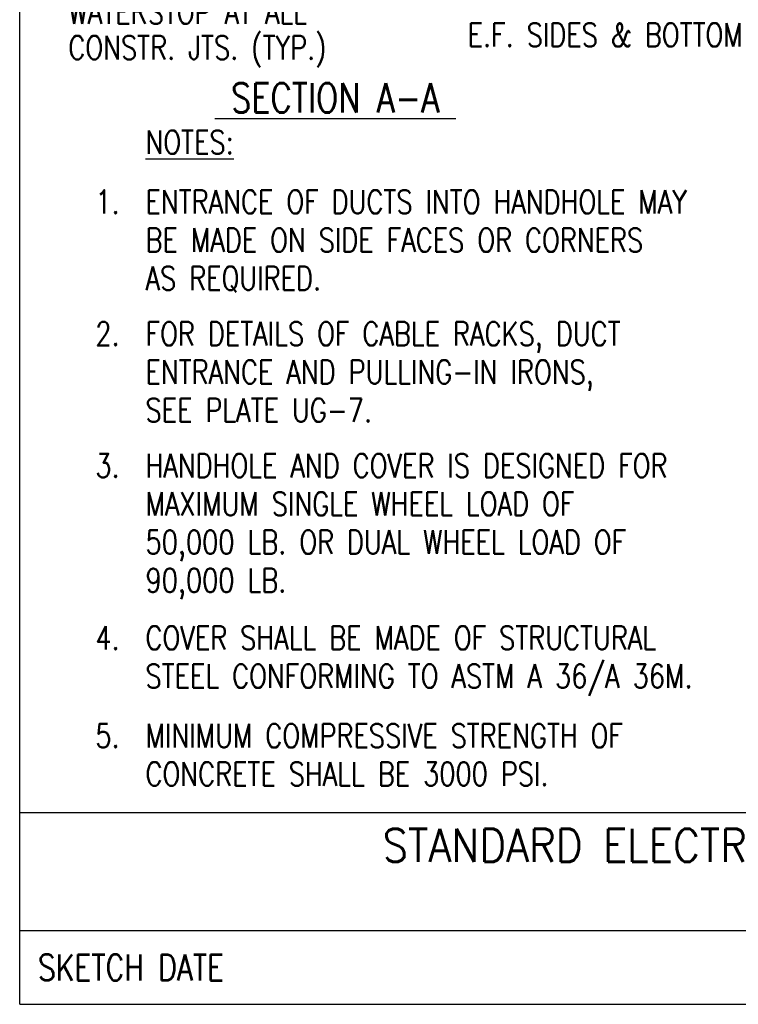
# Model space of a CAD drawing. Extents: x 0 to 7.6, y 0 to 9.85.
# Tile 1 of 39: x 0 to 3.04, y 0 to 4.17. Entities that reach past the tile are written whole.
import ezdxf
from ezdxf.enums import TextEntityAlignment as Align

# ---------------------------------------------------------------- set-up
doc = ezdxf.new("R2010")
doc.units = 0
doc.header["$MEASUREMENT"] = 0
doc.layers.add('E-DETL', color=2, linetype='CONTINUOUS')
doc.layers.add('E-DETL-TEXT', color=3, linetype='CONTINUOUS')
doc.styles.add('ROMANS', font='ROMANS.SHX', dxfattribs={"width": 0.8})

msp = doc.modelspace()

# ---------------------------------------------------------------- linework, layer by layer
at = {"layer": 'E-DETL'}
for p, q in [((0, 0), (0, 9.8484)), ((0, 0.8125), (7.6036, 0.8125)), ((0, 0.3125), (7.6036, 0.3125)), ((0, 0), (7.6036, 0))]:
    msp.add_line(p, q, dxfattribs=at)

# ---------------------------------------------------------------- texts
at = {"layer": 'E-DETL-TEXT', "style": 'ROMANS', "width": 0.8}
for s, height, p in [('WATERSTOP AT ALL', 0.1, (0.2064, 4.1515)), ('E.F. SIDES & BOTTOM', 0.1, (1.8979, 4.0555)), ('CONSTR. JTS. (TYP.)', 0.1, (0.2064, 4.0015)), ('%%U SECTION A-A ', 0.125, (0.8273, 3.7765)), ('%%UNOTES:', 0.1, (0.5333, 3.6009)), ('ENTRANCE OF DUCTS INTO HANDHOLE MAY', 0.1, (0.5333, 3.3484)), ('BE MADE ON SIDE FACES OR CORNERS', 0.1, (0.5333, 3.1865)), ('AS REQUIRED.', 0.1, (0.5333, 3.0246)), ('FOR DETAILS OF CABLE RACKS, DUCT', 0.1, (0.5333, 2.7898)), ('ENTRANCE AND PULLING-IN IRONS, ', 0.1, (0.5333, 2.6279)), ('SEE PLATE UG-7.', 0.1, (0.5333, 2.466)), ('HANDHOLE AND COVER IS DESIGNED FOR', 0.1, (0.5333, 2.2313)), ('MAXIMUM SINGLE WHEEL LOAD OF ', 0.1, (0.5333, 2.0694)), ('50,000 LB. OR DUAL WHEEL LOAD OF', 0.1, (0.5333, 1.9074)), ('90,000 LB.', 0.1, (0.5333, 1.7455)), ('COVER SHALL BE MADE OF STRUCTURAL', 0.1, (0.5333, 1.5019)), ('STEEL CONFORMING TO ASTM A 36/A 36M.', 0.1, (0.5333, 1.34)), ('MINIMUM COMPRESSIVE STRENGTH OF', 0.1, (0.5333, 1.0874)), ('CONCRETE SHALL BE 3000 PSI.', 0.1, (0.5333, 0.9255))]:
    msp.add_text(s, height=height, dxfattribs=at).set_placement(p)
for s, p in [('1.  ', (0.5333, 3.3484)), ('2.  ', (0.5333, 2.7898)), ('3.  ', (0.5333, 2.2313)), ('4.  ', (0.5333, 1.5019)), ('5.  ', (0.5333, 1.0874))]:
    msp.add_text(s, height=0.1, dxfattribs=at).set_placement(p, align=Align.RIGHT)
at = {"layer": 'E-DETL-TEXT', "style": 'ROMANS', "width": 0.9}
msp.add_text('STANDARD ELECTRICAL HANDHOLE (TRAFFIC/AIRFIELD)', height=0.14, dxfattribs=at).set_placement((3.8188, 0.6031), align=Align.CENTER)
at = {"layer": 'E-DETL-TEXT', "style": 'ROMANS', "width": 0.8}
msp.add_text('SKETCH DATE', height=0.11, dxfattribs=at).set_placement((0.0773, 0.1563), align=Align.MIDDLE_LEFT)

doc.saveas('drawing.dxf')
